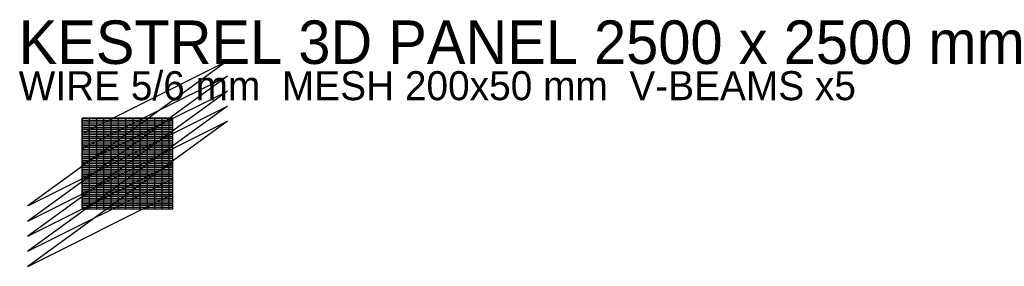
# Model space of a CAD drawing. Header units: metres. Extents: x -17 to 254, y -16 to 52.
import ezdxf

# ---------------------------------------------------------------- set-up
doc = ezdxf.new("R2010")
doc.units = ezdxf.units.M

msp = doc.modelspace()

# ---------------------------------------------------------------- linework, layer by layer
for p, q in [((40, 40.83), (-15, 0.83)), ((0, 20.83), (40, 40.83)), ((40, 36.67), (-15, -3.33)), ((0, 16.67), (40, 36.67)), ((40, 32.5), (-15, -7.5)), ((0, 12.5), (40, 32.5)), ((40, 28.33), (-15, -11.67)), ((0, 8.33), (40, 28.33)), ((25, 25), (0, 25)), ((0, 25), (0, 0)), ((25, 0), (25, 25)), ((40, 24.17), (-15, -15.83)), ((0, 4.17), (40, 24.17)), ((-15, 0.83), (25, 20.83)), ((-15, -3.33), (25, 16.67)), ((-15, -7.5), (25, 12.5)), ((-15, -11.67), (25, 8.33)), ((-15, -15.83), (25, 4.17)), ((0, 0), (25, 0))]:
    msp.add_line(p, q)
at = {"layer": 'MESH'}
for p, q in [((0, 0), (0, 25)), ((0, 25), (25, 25)), ((0, 24.5), (25, 24.5)), ((2, 0), (2, 25)), ((4, 0), (4, 25)), ((6, 0), (6, 25)), ((8, 0), (8, 25)), ((10, 0), (10, 25)), ((12, 0), (12, 25)), ((14, 0), (14, 25)), ((16, 0), (16, 25)), ((18, 0), (18, 25)), ((20, 0), (20, 25)), ((22, 0), (22, 25)), ((24, 0), (24, 25)), ((0, 24), (25, 24)), ((0, 23.5), (25, 23.5)), ((0, 23), (25, 23)), ((0, 22.5), (25, 22.5)), ((0, 22), (25, 22)), ((0, 21.5), (25, 21.5)), ((0, 21), (25, 21)), ((0, 20.5), (25, 20.5)), ((0, 20), (25, 20)), ((0, 19.5), (25, 19.5)), ((0, 19), (25, 19)), ((0, 18.5), (25, 18.5)), ((0, 18), (25, 18)), ((0, 17.5), (25, 17.5)), ((0, 17), (25, 17)), ((0, 16.5), (25, 16.5)), ((0, 16), (25, 16)), ((0, 15.5), (25, 15.5)), ((0, 15), (25, 15)), ((0, 14.5), (25, 14.5)), ((0, 14), (25, 14)), ((0, 13.5), (25, 13.5)), ((0, 13), (25, 13)), ((0, 12.5), (25, 12.5)), ((0, 12), (25, 12)), ((0, 11.5), (25, 11.5)), ((0, 11), (25, 11)), ((0, 10.5), (25, 10.5)), ((0, 10), (25, 10)), ((0, 9.5), (25, 9.5)), ((0, 9), (25, 9)), ((0, 8.5), (25, 8.5)), ((0, 8), (25, 8)), ((0, 7.5), (25, 7.5)), ((0, 7), (25, 7)), ((0, 6.5), (25, 6.5)), ((0, 6), (25, 6)), ((0, 5.5), (25, 5.5)), ((0, 5), (25, 5)), ((0, 4.5), (25, 4.5)), ((0, 4), (25, 4)), ((0, 3.5), (25, 3.5)), ((0, 3), (25, 3)), ((0, 2.5), (25, 2.5)), ((0, 2), (25, 2)), ((0, 1.5), (25, 1.5)), ((0, 1), (25, 1)), ((0, 0.5), (25, 0.5)), ((0, 0), (25, 0))]:
    msp.add_line(p, q, dxfattribs=at)

# ---------------------------------------------------------------- texts
for s, height, p in [('KESTREL 3D PANEL 2500 x 2500 mm', 12, (-17.5, 40)), ('WIRE 5/6 mm  MESH 200x50 mm  V-BEAMS x5', 8, (-17.5, 30))]:
    msp.add_text(s, height=height).set_placement(p)

doc.saveas('drawing.dxf')
